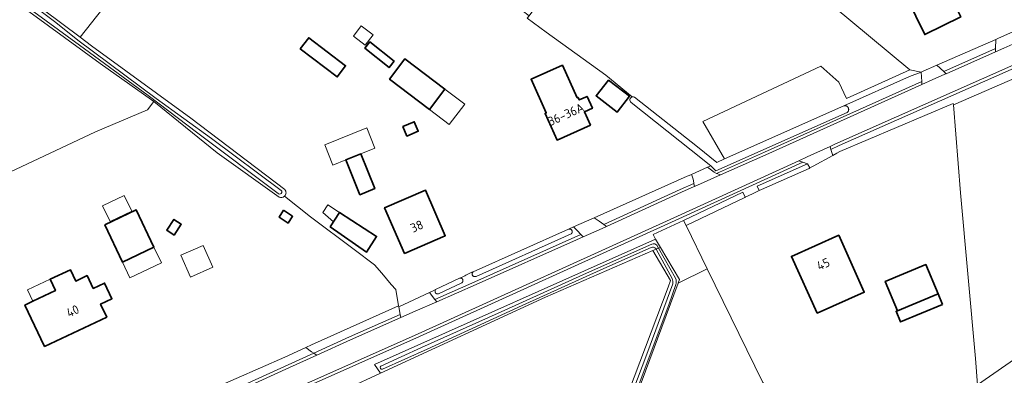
# Model space of a CAD drawing. Extents: x 199200 to 204075, y 460125 to 464703.
# Tile 97 of 174: x 201735 to 201932, y 463873 to 463944. Entities that reach past the tile are written whole.
import ezdxf
from ezdxf.enums import TextEntityAlignment as Align

# ---------------------------------------------------------------- set-up
doc = ezdxf.new("R2010")
doc.units = 0
for name, color, linetype, lineweight in [('B-WE-GR-BOS_GEMENGD-GV', 40, 'Continuous', 13), ('B-WE-GR-BOS_LOOF-GV', 40, 'Continuous', 13), ('B-WE-GR-GRAS-GV', 60, 'Continuous', 13), ('B-WE-OG-BEBOUWING-GV', 7, 'Continuous', 35), ('B-WE-OG-BEBOUWING-T18', 10, 'Continuous', 18), ('B-WE-OG-BEBOUWING_LUIFEL-GV', 7, 'Continuous', 18), ('B-WE-OG-BEBOUWING_OVERBOUWING-GV', 7, 'Continuous', 18), ('B-WE-OG-BEBOUWING_SCHUUR-GV', 7, 'Continuous', 35), ('B-WE-OG-TERREIN_CULTUURSCHEIDING-GV', 7, 'Continuous', 18), ('B-WE-OG-TERREIN_ERF-GV', 7, 'Continuous', 18), ('B-WE-OG-WATER-GV', 130, 'Continuous', 18), ('B-WE-OG-WATER_GREPPEL-GV', 160, 'Continuous', 18), ('B-WE-OG-WATER_SLOOT-GV', 120, 'Continuous', 18), ('B-WE-OG-WEG-GV', 7, 'Continuous', 18), ('B-WE-VH-VERHARDING_ASFALT-GV', 252, 'Continuous', 18), ('B-WE-VH-VERHARDING_BETONSTRAATSTEEN-GV', 252, 'Continuous', 18)]:
    doc.layers.add(name, color=color, linetype=linetype, lineweight=lineweight)
doc.styles.add('NLCS-ISO-M1000-T18', font='NLCS-ISO.ttf', dxfattribs={"height": 1.8})

msp = doc.modelspace()

# ---------------------------------------------------------------- linework, layer by layer
at = {"layer": 'B-WE-GR-BOS_GEMENGD-GV', "flags": 128}
msp.add_lwpolyline([(201950.847, 463797.028), (201965.164, 463822.799), (201995.41, 463878.276), (201999.136, 463884.915), (202011.9, 463907.657), (202038.157, 463956.649), (202040.563, 463960.813), (202041.026, 463962.558), (202038.67, 463977.948), (202010.236, 463965.113), (202013.606, 463958.111), (202014.373, 463951.305), (202011.78, 463945.41), (202000, 463934.493), (201998.977, 463933.545), (202000, 463929.353), (202001.674, 463922.495), (202000, 463921.33), (201927.059, 463870.602), (201928.862, 463849.631), (201932.505, 463807.243), (201932.882, 463807.033)], close=True, dxfattribs=at)
at = {"layer": 'B-WE-GR-BOS_LOOF-GV', "flags": 128}
msp.add_lwpolyline([(201703.571, 463972.406), (201719.657, 463961.091), (201736.165, 463948.697), (201747.221, 463940.402), (201765.35, 463963.462), (201782.828, 463985.015), (201767.829, 463996.204), (201763.623, 463999.426), (201749.474, 464009.589), (201740.194, 464016.796), (201723.656, 464000.377), (201722.77, 463999.475), (201720.739, 463997.392), (201699.138, 463975.237), (201698.528, 463974.61), (201702.561, 463971.097)], dxfattribs=at)
at = {"layer": 'B-WE-GR-GRAS-GV', "flags": 128}
for points in [[(201780.952, 464056.379), (201778.646, 464058.685), (201777.493, 464058.613), (201741.39, 464018.261), (201745.937, 464014.724), (201764.451, 464000.507), (201768.652, 463997.29), (201783.915, 463985.829), (201786.715, 463983.727), (201825.632, 463953.643), (201831.682, 463960.724), (201842.54, 463952.034), (201837.171, 463944.724), (201836.79, 463944.2), (201840.623, 463941.422), (201852.545, 463932.779), (201857.845, 463928.437)], [(201858.295, 463928.369), (201870.904, 463918.404), (201874.824, 463915.285), (201876.33, 463915.957), (201871.979, 463923.457), (201895.662, 463934.611), (201899.212, 463931.348), (201900.767, 463928.078), (201913.485, 463933.85), (201890.216, 463953.262)], [(201711.451, 463903.14), (201750.305, 463921.435), (201760.717, 463925.85), (201761.956, 463927.467), (201761.489, 463927.844), (201751.207, 463935.146), (201733.72, 463948.002)], [(201843.472, 463833.055), (201865.035, 463890.205), (201865.499, 463891.594), (201861.997, 463897.598), (201840.429, 463888.221), (201807.396, 463872.96), (201800.798, 463869.912)], [(201884.019, 463871.115), (201872.885, 463893.884), (201867.015, 463891.014), (201818.122, 463759.105)]]:
    msp.add_lwpolyline(points, dxfattribs=at)
for points in [[(202010.236, 463965.113), (202010.192, 463965.204), (202000, 463960.757), (201922.192, 463926.81), (201923.651, 463909.144), (201926.603, 463875.912), (201927.059, 463870.602), (202000, 463921.33), (202001.674, 463922.495), (202000, 463929.353), (201998.977, 463933.545), (202000, 463934.493), (202011.78, 463945.41), (202014.373, 463951.305), (202013.606, 463958.111)], [(201876.33, 463915.957), (201900.26, 463926.641), (201913.391, 463932.503), (201915.755, 463933.413), (201913.485, 463933.85), (201900.767, 463928.078), (201899.212, 463931.348), (201895.662, 463934.611), (201871.979, 463923.457)], [(201868.624, 463902.598), (201868.136, 463903.595), (201862.02, 463900.776), (201862.531, 463899.898), (201863.507, 463898.226), (201867.286, 463891.746), (201867.015, 463891.014), (201872.885, 463893.884)]]:
    msp.add_lwpolyline(points, close=True, dxfattribs=at)
at = {"layer": 'B-WE-GR-GRAS-GV'}
msp.add_lwpolyline([(201857.845, 463928.437, -0.1894926), (201858.295, 463928.369)], format="xyb", dxfattribs=at)
at = {"layer": 'B-WE-OG-BEBOUWING-GV', "flags": 128}
for points in [[(201922.08, 463947.735), (201926.123, 463949.711), (201922.819, 463956.466), (201919.188, 463954.709), (201918.737, 463955.63), (201911.1, 463951.89), (201912.834, 463948.353), (201916.458, 463940.941), (201923.676, 463944.47)], [(201791.316, 463938.055), (201798.718, 463932.433), (201800.412, 463934.663), (201793.01, 463940.285)], [(201810.15, 463935.57), (201805.29, 463939.47), (201804.26, 463938.18), (201809.12, 463934.29)], [(201817.19, 463925.91), (201820.29, 463929.99), (201812.3, 463936.06), (201809.2, 463931.99)], [(201843.884, 463934.801), (201837.56, 463931.949), (201840.601, 463925.205), (201840.361, 463925.097), (201842.777, 463919.741), (201849.45, 463922.75), (201848.243, 463925.425), (201849.867, 463926.157), (201848.802, 463928.518), (201847.209, 463927.8), (201846.973, 463928.325), (201846.833, 463928.262)], [(201853.058, 463931.802), (201850.61, 463928.649), (201854.813, 463925.387), (201857.26, 463928.54)], [(201811.896, 463922.488), (201812.699, 463920.57), (201814.948, 463921.512), (201814.145, 463923.429)], [(201803.23, 463908.79), (201806.26, 463910.01), (201803.45, 463916.98), (201800.42, 463915.76)], [(201812.182, 463897.008), (201820.358, 463900.556), (201816.385, 463909.713), (201808.209, 463906.165)], [(201752.126, 463902.711), (201755.672, 463895.274), (201761.991, 463898.287), (201758.444, 463905.724)], [(201797.34, 463902.35), (201804.57, 463897.26), (201806.62, 463900.42), (201799.21, 463905.23)], [(201766.059, 463900.69), (201767.472, 463902.861), (201765.991, 463903.826), (201764.578, 463901.655)], [(201894.868, 463884.983), (201904.345, 463889.203), (201899.218, 463900.647), (201889.743, 463896.401)], [(201919.12, 463888.87), (201916.68, 463894.76), (201908.53, 463891.39), (201910.97, 463885.5)], [(201740.053, 463878.343), (201752.539, 463884.243), (201751.321, 463886.82), (201753.591, 463887.893), (201752.095, 463891.057), (201749.826, 463889.985), (201748.612, 463892.552), (201746.316, 463891.467), (201745.244, 463893.736), (201741.175, 463891.814), (201742.247, 463889.544), (201737.718, 463887.404), (201736.126, 463886.652), (201739.999, 463878.456)]]:
    msp.add_lwpolyline(points, close=True, dxfattribs=at)
at = {"layer": 'B-WE-OG-BEBOUWING_LUIFEL-GV', "flags": 128}
for points in [[(201803.541, 463942.714), (201801.966, 463940.642), (201804.355, 463938.827), (201805.93, 463940.899)], [(201806.271, 463918.116), (201804.632, 463922.185), (201796.232, 463918.802), (201797.87, 463914.733), (201800.42, 463915.76)], [(201756.039, 463908.632), (201751.699, 463906.582), (201753.195, 463903.417), (201757.535, 463905.468)], [(201796.831, 463906.775), (201795.821, 463905.22), (201797.969, 463903.319), (201799.21, 463905.23)], [(201757.179, 463892.115), (201763.497, 463895.128), (201761.991, 463898.287), (201755.672, 463895.274)]]:
    msp.add_lwpolyline(points, close=True, dxfattribs=at)
at = {"layer": 'B-WE-OG-BEBOUWING_OVERBOUWING-GV', "flags": 128}
for points in [[(201821.171, 463922.885), (201824.271, 463926.965), (201820.29, 463929.99), (201817.19, 463925.91)], [(201769.353, 463892.27), (201773.785, 463894.247), (201771.835, 463898.622), (201767.402, 463896.646)], [(201741.175, 463891.814), (201736.645, 463889.673), (201737.718, 463887.404), (201742.247, 463889.544)]]:
    msp.add_lwpolyline(points, close=True, dxfattribs=at)
at = {"layer": 'B-WE-OG-BEBOUWING_SCHUUR-GV', "flags": 128}
for points in [[(201787.974, 463905.658), (201787.08, 463904.313), (201788.892, 463903.11), (201789.785, 463904.455)], [(201919.999, 463886.745), (201919.12, 463888.87), (201910.97, 463885.5), (201910.711, 463885.393), (201911.589, 463883.267)]]:
    msp.add_lwpolyline(points, close=True, dxfattribs=at)
at = {"layer": 'B-WE-OG-TERREIN_CULTUURSCHEIDING-GV', "flags": 128}
for points in [[(202191.541, 464049.942), (202125.887, 464020.525), (201950.996, 463941.576), (201950.992, 463941.575), (201899.292, 463918.641), (201897.661, 463917.896), (201898.034, 463916.674), (201898.85, 463917.119), (201899.427, 463917.434), (201922.166, 463927.119), (201922.192, 463926.81), (202000, 463960.757), (202010.192, 463965.204), (202009.435, 463966.776), (202082.61, 464000), (202105.785, 464010.522), (202106.62, 464008.62), (202110.795, 464011.07), (202110.977, 464011.191), (202110.463, 464013.156), (202161.004, 464035.882), (202161.975, 464035.008), (202161.777, 464033.99), (202167.288, 464036.463)], [(201800.798, 463869.912), (201807.396, 463872.96), (201806.187, 463874.723), (201862.531, 463899.898), (201862.02, 463900.776), (201868.136, 463903.595), (201879.995, 463909.272), (201880.486, 463908.277), (201881.945, 463908.975), (201883.296, 463909.621), (201882.906, 463910.484), (201892.975, 463914.966), (201892.009, 463915.313), (201866.432, 463903.628), (201815.185, 463880.31), (201815.181, 463880.308), (201777.525, 463863.555)]]:
    msp.add_lwpolyline(points, dxfattribs=at)
for points in [[(201930.632, 463938.133), (201930.678, 463939.973), (201918.91, 463934.8), (201920.254, 463933.508)], [(201901.027, 463925.404), (201900.99, 463925.363), (201900.95, 463925.326), (201900.926, 463925.306), (201874.605, 463913.555), (201873.561, 463914.599), (201872.927, 463914.316), (201874.234, 463913.328), (201874.711, 463913.067), (201884.362, 463917.353), (201915.854, 463931.527), (201915.755, 463933.413), (201913.391, 463932.503), (201900.26, 463926.641), (201900.314, 463926.653), (201900.369, 463926.66), (201900.424, 463926.664), (201900.479, 463926.664), (201900.534, 463926.66), (201900.589, 463926.652), (201900.643, 463926.64), (201900.695, 463926.624), (201900.747, 463926.605), (201900.797, 463926.581), (201900.845, 463926.554), (201900.892, 463926.524), (201900.935, 463926.491), (201900.977, 463926.454), (201901.015, 463926.414), (201901.051, 463926.372), (201901.083, 463926.327), (201901.112, 463926.28), (201901.138, 463926.232), (201901.16, 463926.181), (201901.178, 463926.129), (201901.193, 463926.076), (201901.203, 463926.021), (201901.21, 463925.967), (201901.213, 463925.911), (201901.211, 463925.856), (201901.206, 463925.801), (201901.197, 463925.747), (201901.184, 463925.693), (201901.167, 463925.641), (201901.146, 463925.589), (201901.121, 463925.54), (201901.093, 463925.492), (201901.062, 463925.447)], [(201867.451, 463909.844), (201867.458, 463909.846), (201870.206, 463911.066), (201870.186, 463911.171), (201870.181, 463911.199), (201870.05, 463911.88), (201869.776, 463912.713), (201869.694, 463912.871), (201869.235, 463912.666), (201868.848, 463912.493), (201850.208, 463904.162), (201851.202, 463903.476), (201852.137, 463902.831)], [(201825.77, 463892.79), (201825.762, 463892.836), (201825.759, 463892.883), (201825.759, 463892.93), (201825.764, 463892.977), (201825.772, 463893.023), (201825.785, 463893.068), (201825.801, 463893.112), (201825.821, 463893.155), (201825.844, 463893.196), (201825.871, 463893.234), (201825.901, 463893.27), (201825.956, 463893.323), (201825.707, 463893.212), (201825.559, 463893.146), (201824.486, 463892.62), (201824.282, 463892.52), (201823.776, 463892.272), (201823.252, 463892.024), (201823.304, 463892.038), (201823.349, 463892.046), (201823.394, 463892.05), (201823.439, 463892.05), (201823.484, 463892.045), (201823.528, 463892.037), (201823.572, 463892.025), (201823.614, 463892.009), (201823.655, 463891.989), (201823.693, 463891.966), (201823.73, 463891.94), (201823.764, 463891.91), (201823.795, 463891.878), (201823.823, 463891.843), (201823.849, 463891.805), (201823.87, 463891.766), (201823.888, 463891.724), (201823.903, 463891.681), (201823.913, 463891.638), (201823.92, 463891.593), (201823.922, 463891.548), (201823.921, 463891.503), (201823.916, 463891.458), (201823.906, 463891.414), (201823.893, 463891.371), (201823.876, 463891.329), (201823.855, 463891.289), (201823.831, 463891.251), (201823.804, 463891.215), (201823.774, 463891.182), (201823.74, 463891.151), (201823.705, 463891.124), (201818.994, 463888.884), (201818.948, 463888.874), (201818.902, 463888.868), (201818.856, 463888.866), (201818.809, 463888.869), (201818.763, 463888.875), (201818.718, 463888.885), (201818.674, 463888.899), (201818.631, 463888.916), (201818.589, 463888.938), (201818.55, 463888.962), (201818.513, 463888.99), (201818.478, 463889.021), (201818.447, 463889.055), (201818.418, 463889.092), (201818.393, 463889.131), (201818.371, 463889.172), (201818.352, 463889.215), (201818.338, 463889.259), (201818.327, 463889.304), (201818.32, 463889.35), (201818.317, 463889.396), (201818.318, 463889.443), (201818.323, 463889.489), (201818.332, 463889.534), (201818.345, 463889.579), (201818.362, 463889.622), (201818.382, 463889.664), (201818.406, 463889.704), (201818.434, 463889.743), (201817.932, 463889.505), (201817.222, 463889.169), (201818.297, 463887.779), (201826.296, 463891.3), (201847.563, 463900.778), (201846.851, 463901.532), (201846.1, 463902.326), (201845.074, 463901.868), (201845.257, 463901.904), (201845.303, 463901.903), (201845.35, 463901.898), (201845.396, 463901.89), (201845.441, 463901.877), (201845.485, 463901.861), (201845.527, 463901.841), (201845.567, 463901.817), (201845.606, 463901.79), (201845.641, 463901.76), (201845.674, 463901.727), (201845.705, 463901.691), (201845.731, 463901.653), (201845.755, 463901.613), (201845.775, 463901.57), (201845.791, 463901.527), (201845.804, 463901.482), (201845.813, 463901.436), (201845.817, 463901.389), (201845.818, 463901.342), (201845.815, 463901.296), (201845.808, 463901.249), (201845.796, 463901.204), (201845.781, 463901.16), (201845.763, 463901.117), (201845.74, 463901.076), (201845.715, 463901.037), (201845.686, 463901), (201845.654, 463900.966), (201845.619, 463900.935), (201845.581, 463900.907), (201826.535, 463892.394), (201826.491, 463892.377), (201826.446, 463892.364), (201826.4, 463892.354), (201826.353, 463892.349), (201826.306, 463892.347), (201826.259, 463892.349), (201826.213, 463892.356), (201826.167, 463892.366), (201826.122, 463892.38), (201826.079, 463892.398), (201826.037, 463892.42), (201825.997, 463892.445), (201825.96, 463892.473), (201825.925, 463892.505), (201825.892, 463892.539), (201825.863, 463892.576), (201825.837, 463892.615), (201825.815, 463892.656), (201825.796, 463892.699), (201825.781, 463892.744)], [(201792.429, 463878.11), (201793.572, 463877.278), (201794.004, 463876.968), (201801.159, 463880.234), (201801.166, 463880.237), (201811.355, 463884.723), (201811.08, 463886.261), (201811.034, 463886.517), (201793.594, 463878.639)], [(201792.429, 463878.11), (201788.248, 463876.211), (201773.599, 463869.776), (201771.903, 463869.158), (201764.611, 463865.784), (201765.19, 463864.939), (201765.852, 463864.215), (201765.988, 463864.182), (201794.004, 463876.968), (201793.572, 463877.278)]]:
    msp.add_lwpolyline(points, close=True, dxfattribs=at)
at = {"layer": 'B-WE-OG-TERREIN_ERF-GV', "flags": 128}
for points in [[(201833.602, 463945.831), (201785.923, 463982.691), (201782.929, 463984.939), (201782.828, 463985.015), (201765.35, 463963.462), (201747.221, 463940.402), (201749.489, 463938.701), (201769.413, 463924.178), (201788.203, 463909.831)], [(201890.216, 463953.262), (201913.485, 463933.85), (201915.755, 463933.413), (201916.137, 463933.581), (201918.91, 463934.8), (201930.678, 463939.973), (201931.23, 463940.216), (201934.119, 463941.503)], [(201857.845, 463928.437), (201852.545, 463932.779), (201840.623, 463941.422), (201836.79, 463944.2), (201837.171, 463944.724), (201834.406, 463946.861)], [(201787.112, 463908.316), (201774.667, 463917.226), (201761.956, 463927.467), (201760.717, 463925.85), (201750.305, 463921.435), (201711.451, 463903.14), (201717.721, 463889.725), (201734.985, 463853.57)], [(201817.222, 463889.169), (201817.932, 463889.505), (201818.434, 463889.743), (201823.252, 463892.024), (201823.776, 463892.272), (201824.282, 463892.52), (201824.486, 463892.62), (201825.559, 463893.146), (201825.707, 463893.212), (201825.956, 463893.323), (201845.074, 463901.868), (201846.1, 463902.326), (201850.208, 463904.162), (201868.848, 463912.493), (201869.235, 463912.666), (201869.694, 463912.871), (201872.927, 463914.316), (201873.561, 463914.599), (201869.66, 463917.703), (201857.629, 463927.308)], [(201773.599, 463869.776), (201788.248, 463876.211), (201792.429, 463878.11), (201793.594, 463878.639), (201811.034, 463886.517), (201810.452, 463889.766), (201809.547, 463890.774), (201807.649, 463893.057), (201806.17, 463894.729), (201802.15, 463897.793), (201793.389, 463904.343), (201788.145, 463908.464)], [(201788.145, 463908.464), (201793.389, 463904.343), (201802.15, 463897.793), (201806.17, 463894.729), (201807.649, 463893.057), (201809.547, 463890.774), (201810.452, 463889.766), (201811.034, 463886.517), (201811.08, 463886.261), (201817.222, 463889.169)]]:
    msp.add_lwpolyline(points, dxfattribs=at)
for points in [[(201922.819, 463956.466), (201926.123, 463949.711), (201922.08, 463947.735), (201923.676, 463944.47), (201916.458, 463940.941), (201912.834, 463948.353), (201911.1, 463951.89), (201918.737, 463955.63), (201919.188, 463954.709)], [(201791.316, 463938.055), (201793.01, 463940.285), (201800.412, 463934.663), (201798.718, 463932.433)], [(201809.12, 463934.29), (201804.26, 463938.18), (201805.29, 463939.47), (201810.15, 463935.57)], [(201809.2, 463931.99), (201812.3, 463936.06), (201820.29, 463929.99), (201817.19, 463925.91)], [(201840.601, 463925.205), (201837.56, 463931.949), (201843.884, 463934.801), (201846.833, 463928.262), (201846.973, 463928.325), (201847.209, 463927.8), (201848.802, 463928.518), (201849.867, 463926.157), (201848.243, 463925.425), (201849.45, 463922.75), (201842.777, 463919.741), (201840.361, 463925.097)], [(201853.058, 463931.802), (201857.26, 463928.54), (201854.813, 463925.387), (201850.61, 463928.649)], [(201880.486, 463908.277), (201880.406, 463908.238), (201868.624, 463902.598), (201872.885, 463893.884), (201884.019, 463871.115), (201885.419, 463869.354), (201903.507, 463861.142), (201904.318, 463860.774), (201904.775, 463860.567), (201928.862, 463849.631), (201927.059, 463870.602), (201926.603, 463875.912), (201923.651, 463909.144), (201922.192, 463926.81), (201922.166, 463927.119), (201899.427, 463917.434), (201898.85, 463917.119), (201898.034, 463916.674), (201894.085, 463914.52), (201893.419, 463914.157), (201893.278, 463914.08), (201883.724, 463909.827), (201883.296, 463909.621), (201881.945, 463908.975)], [(201811.896, 463922.488), (201814.145, 463923.429), (201814.948, 463921.512), (201812.699, 463920.57)], [(201806.26, 463910.01), (201803.23, 463908.79), (201800.42, 463915.76), (201803.45, 463916.98)], [(201812.182, 463897.008), (201808.209, 463906.165), (201816.385, 463909.713), (201820.358, 463900.556)], [(201752.126, 463902.711), (201758.444, 463905.724), (201761.991, 463898.287), (201755.672, 463895.274)], [(201799.21, 463905.23), (201806.62, 463900.42), (201804.57, 463897.26), (201797.34, 463902.35)], [(201764.578, 463901.655), (201765.991, 463903.826), (201767.472, 463902.861), (201766.059, 463900.69)], [(201894.868, 463884.983), (201889.743, 463896.401), (201899.218, 463900.647), (201904.345, 463889.203)], [(201919.12, 463888.87), (201910.97, 463885.5), (201908.53, 463891.39), (201916.68, 463894.76)], [(201739.999, 463878.456), (201736.126, 463886.652), (201737.718, 463887.404), (201742.247, 463889.544), (201741.175, 463891.814), (201745.244, 463893.736), (201746.316, 463891.467), (201748.612, 463892.552), (201749.826, 463889.985), (201752.095, 463891.057), (201753.591, 463887.893), (201751.321, 463886.82), (201752.539, 463884.243), (201740.053, 463878.343)]]:
    msp.add_lwpolyline(points, close=True, dxfattribs=at)
at = {"layer": 'B-WE-OG-TERREIN_ERF-GV'}
for points in [[(201857.629, 463927.308, -0.6550283), (201857.845, 463928.437)], [(201788.145, 463908.464, -0.2985531), (201787.112, 463908.316)], [(201788.203, 463909.831, -0.425638), (201788.145, 463908.464)]]:
    msp.add_lwpolyline(points, format="xyb", dxfattribs=at)
at = {"layer": 'B-WE-OG-WATER-GV', "flags": 128}
for points in [[(201702.882, 463971.195), (201713.119, 463963.612), (201731.258, 463950.434), (201747.11, 463938.797), (201760.835, 463928.699), (201770.78, 463921.168), (201786.916, 463909.028)], [(201787.476, 463909.654), (201773.5, 463920.074), (201762.421, 463928.073), (201746.749, 463939.802), (201742.314, 463943.385), (201730.679, 463952.159), (201712.646, 463965.154), (201703.561, 463971.936)]]:
    msp.add_lwpolyline(points, dxfattribs=at)
at = {"layer": 'B-WE-OG-WATER-GV'}
msp.add_lwpolyline([(201786.916, 463909.028, 1.0164665), (201787.476, 463909.654)], format="xyb", dxfattribs=at)
at = {"layer": 'B-WE-OG-WATER_GREPPEL-GV'}
for points in [[(201857.845, 463928.437, 0.6550283), (201857.629, 463927.308)], [(201858.295, 463928.369, 0.1894926), (201857.845, 463928.437)], [(201861.635, 463898.217, -0.276177), (201862.57, 463898.007)], [(201862.798, 463898.635, 0.3455453), (201861.797, 463898.865)], [(201865.811, 463891.98, -0.2113428), (201865.947, 463890.904)], [(201866.588, 463890.742, 0.1630797), (201866.525, 463892.034)], [(201807.461, 463874.397, 0.8478148), (201807.811, 463873.765)]]:
    msp.add_lwpolyline(points, format="xyb", dxfattribs=at)
at = {"layer": 'B-WE-OG-WATER_GREPPEL-GV', "flags": 128}
for points in [[(201876.33, 463915.957), (201874.824, 463915.285), (201870.904, 463918.404), (201858.295, 463928.369)], [(201857.629, 463927.308), (201869.66, 463917.703), (201873.561, 463914.599), (201874.605, 463913.555), (201900.926, 463925.306), (201900.95, 463925.326), (201900.99, 463925.363), (201901.027, 463925.404), (201901.062, 463925.447), (201901.093, 463925.492), (201901.121, 463925.54), (201901.146, 463925.589), (201901.167, 463925.641), (201901.184, 463925.693), (201901.197, 463925.747), (201901.206, 463925.801), (201901.211, 463925.856), (201901.213, 463925.911), (201901.21, 463925.967), (201901.203, 463926.021), (201901.193, 463926.076), (201901.178, 463926.129), (201901.16, 463926.181), (201901.138, 463926.232), (201901.112, 463926.28), (201901.083, 463926.327), (201901.051, 463926.372), (201901.015, 463926.414), (201900.977, 463926.454), (201900.935, 463926.491), (201900.892, 463926.524), (201900.845, 463926.554), (201900.797, 463926.581), (201900.747, 463926.605), (201900.695, 463926.624), (201900.643, 463926.64), (201900.589, 463926.652), (201900.534, 463926.66), (201900.479, 463926.664), (201900.424, 463926.664), (201900.369, 463926.66), (201900.314, 463926.653), (201900.26, 463926.641), (201876.33, 463915.957)], [(201861.797, 463898.865), (201848.705, 463893.028), (201831.562, 463885.28), (201815.629, 463878.12), (201807.461, 463874.397)], [(201807.811, 463873.765), (201816.734, 463877.817), (201835.759, 463886.56), (201852.179, 463893.999), (201861.635, 463898.217)], [(201862.57, 463898.007), (201862.645, 463897.867), (201863.12, 463898.065)], [(201863.12, 463898.065), (201862.645, 463897.867)], [(201863.12, 463898.065), (201862.798, 463898.635)], [(201866.525, 463892.034), (201863.12, 463898.065)], [(201862.645, 463897.867), (201865.811, 463891.98)], [(201865.947, 463890.904), (201860.792, 463876.81), (201854.43, 463859.992), (201848.888, 463844.898), (201842.962, 463829.472), (201835.953, 463810.076), (201830.407, 463795.448), (201824.633, 463780.061), (201821.845, 463772.53), (201816.9, 463759.366)], [(201817.632, 463759.019), (201824.947, 463779.056), (201834.221, 463803.43), (201841.703, 463823.937), (201849.75, 463845.488), (201857.637, 463866.569), (201865.15, 463886.708), (201866.588, 463890.742)]]:
    msp.add_lwpolyline(points, dxfattribs=at)
for points in [[(201892.975, 463914.966), (201882.906, 463910.484), (201883.296, 463909.621), (201883.724, 463909.827), (201893.278, 463914.08), (201893.419, 463914.157)], [(201880.486, 463908.277), (201879.995, 463909.272), (201868.136, 463903.595), (201868.624, 463902.598), (201880.406, 463908.238)], [(201825.956, 463893.323), (201825.901, 463893.27), (201825.871, 463893.234), (201825.844, 463893.196), (201825.821, 463893.155), (201825.801, 463893.112), (201825.785, 463893.068), (201825.772, 463893.023), (201825.764, 463892.977), (201825.759, 463892.93), (201825.759, 463892.883), (201825.762, 463892.836), (201825.77, 463892.79), (201825.781, 463892.744), (201825.796, 463892.699), (201825.815, 463892.656), (201825.837, 463892.615), (201825.863, 463892.576), (201825.892, 463892.539), (201825.925, 463892.505), (201825.96, 463892.473), (201825.997, 463892.445), (201826.037, 463892.42), (201826.079, 463892.398), (201826.122, 463892.38), (201826.167, 463892.366), (201826.213, 463892.356), (201826.259, 463892.349), (201826.306, 463892.347), (201826.353, 463892.349), (201826.4, 463892.354), (201826.446, 463892.364), (201826.491, 463892.377), (201826.535, 463892.394), (201845.581, 463900.907), (201845.619, 463900.935), (201845.654, 463900.966), (201845.686, 463901), (201845.715, 463901.037), (201845.74, 463901.076), (201845.763, 463901.117), (201845.781, 463901.16), (201845.796, 463901.204), (201845.808, 463901.249), (201845.815, 463901.296), (201845.818, 463901.342), (201845.817, 463901.389), (201845.813, 463901.436), (201845.804, 463901.482), (201845.791, 463901.527), (201845.775, 463901.57), (201845.755, 463901.613), (201845.731, 463901.653), (201845.705, 463901.691), (201845.674, 463901.727), (201845.641, 463901.76), (201845.606, 463901.79), (201845.567, 463901.817), (201845.527, 463901.841), (201845.485, 463901.861), (201845.441, 463901.877), (201845.396, 463901.89), (201845.35, 463901.898), (201845.303, 463901.903), (201845.257, 463901.904), (201845.074, 463901.868)], [(201818.434, 463889.743), (201818.406, 463889.704), (201818.382, 463889.664), (201818.362, 463889.622), (201818.345, 463889.579), (201818.332, 463889.534), (201818.323, 463889.489), (201818.318, 463889.443), (201818.317, 463889.396), (201818.32, 463889.35), (201818.327, 463889.304), (201818.338, 463889.259), (201818.352, 463889.215), (201818.371, 463889.172), (201818.393, 463889.131), (201818.418, 463889.092), (201818.447, 463889.055), (201818.478, 463889.021), (201818.513, 463888.99), (201818.55, 463888.962), (201818.589, 463888.938), (201818.631, 463888.916), (201818.674, 463888.899), (201818.718, 463888.885), (201818.763, 463888.875), (201818.809, 463888.869), (201818.856, 463888.866), (201818.902, 463888.868), (201818.948, 463888.874), (201818.994, 463888.884), (201823.705, 463891.124), (201823.74, 463891.151), (201823.774, 463891.182), (201823.804, 463891.215), (201823.831, 463891.251), (201823.855, 463891.289), (201823.876, 463891.329), (201823.893, 463891.371), (201823.906, 463891.414), (201823.916, 463891.458), (201823.921, 463891.503), (201823.922, 463891.548), (201823.92, 463891.593), (201823.913, 463891.638), (201823.903, 463891.681), (201823.888, 463891.724), (201823.87, 463891.766), (201823.849, 463891.805), (201823.823, 463891.843), (201823.795, 463891.878), (201823.764, 463891.91), (201823.73, 463891.94), (201823.693, 463891.966), (201823.655, 463891.989), (201823.614, 463892.009), (201823.572, 463892.025), (201823.528, 463892.037), (201823.484, 463892.045), (201823.439, 463892.05), (201823.394, 463892.05), (201823.349, 463892.046), (201823.304, 463892.038), (201823.252, 463892.024)]]:
    msp.add_lwpolyline(points, close=True, dxfattribs=at)
at = {"layer": 'B-WE-OG-WATER_SLOOT-GV', "flags": 128}
for points in [[(201702.561, 463971.097), (201715.223, 463961.492), (201733.72, 463948.002), (201751.207, 463935.146), (201761.489, 463927.844), (201761.956, 463927.467), (201774.667, 463917.226)], [(201786.916, 463909.028), (201770.78, 463921.168), (201760.835, 463928.699), (201747.11, 463938.797), (201731.258, 463950.434), (201713.119, 463963.612), (201702.882, 463971.195)], [(201703.561, 463971.936), (201712.646, 463965.154), (201730.679, 463952.159), (201742.314, 463943.385), (201746.749, 463939.802), (201762.421, 463928.073), (201773.5, 463920.074), (201787.476, 463909.654)], [(201788.203, 463909.831), (201769.413, 463924.178), (201749.489, 463938.701), (201747.221, 463940.402), (201736.165, 463948.697), (201719.657, 463961.091), (201703.571, 463972.406)], [(201774.667, 463917.226), (201787.112, 463908.316)], [(201862.798, 463898.635), (201863.12, 463898.065), (201863.507, 463898.226), (201862.531, 463899.898), (201806.187, 463874.723), (201807.396, 463872.96), (201840.429, 463888.221), (201861.997, 463897.598)], [(201807.461, 463874.397), (201815.629, 463878.12), (201831.562, 463885.28), (201848.705, 463893.028), (201861.797, 463898.865)], [(201861.635, 463898.217), (201852.179, 463893.999), (201835.759, 463886.56), (201816.734, 463877.817), (201807.811, 463873.765)], [(201867.015, 463891.014), (201867.286, 463891.746), (201863.507, 463898.226), (201863.12, 463898.065)], [(201863.12, 463898.065), (201866.525, 463892.034)], [(201865.811, 463891.98), (201862.645, 463897.867), (201861.997, 463897.598), (201865.499, 463891.594), (201865.035, 463890.205), (201843.472, 463833.055)], [(201861.997, 463897.598), (201862.645, 463897.867)], [(201862.645, 463897.867), (201862.57, 463898.007)], [(201816.9, 463759.366), (201821.845, 463772.53), (201824.633, 463780.061), (201830.407, 463795.448), (201835.953, 463810.076), (201842.962, 463829.472), (201848.888, 463844.898), (201854.43, 463859.992), (201860.792, 463876.81), (201865.947, 463890.904)], [(201866.588, 463890.742), (201865.15, 463886.708), (201857.637, 463866.569), (201849.75, 463845.488), (201841.703, 463823.937), (201834.221, 463803.43), (201824.947, 463779.056), (201817.632, 463759.019)], [(201818.122, 463759.105), (201867.015, 463891.014)]]:
    msp.add_lwpolyline(points, dxfattribs=at)
at = {"layer": 'B-WE-OG-WATER_SLOOT-GV'}
for points in [[(201787.476, 463909.654, -1.0164665), (201786.916, 463909.028)], [(201787.112, 463908.316, 0.2985531), (201788.145, 463908.464)], [(201788.145, 463908.464, 0.425638), (201788.203, 463909.831)], [(201862.57, 463898.007, 0.276177), (201861.635, 463898.217)], [(201861.797, 463898.865, -0.3455453), (201862.798, 463898.635)], [(201865.947, 463890.904, 0.2113428), (201865.811, 463891.98)], [(201866.525, 463892.034, -0.1630797), (201866.588, 463890.742)], [(201807.811, 463873.765, -0.8478148), (201807.461, 463874.397)]]:
    msp.add_lwpolyline(points, format="xyb", dxfattribs=at)
at = {"layer": 'B-WE-OG-WEG-GV', "flags": 128}
for points in [[(201950.992, 463941.575), (201950.996, 463941.576), (202125.887, 464020.525), (202191.541, 464049.942), (202191.279, 464050.482), (202189.137, 464049.522), (202125.641, 464021.072), (202078.961, 464000), (202000, 463964.355), (201950.749, 463942.123), (201899.046, 463919.188), (201898.321, 463918.857), (201897.485, 463918.475), (201897.661, 463917.896), (201899.292, 463918.641)], [(201930.632, 463938.133), (201920.254, 463933.508), (201920.72, 463933.059), (201930.615, 463937.469)], [(201874.798, 463913.019), (201875.502, 463912.762), (201884.607, 463916.805), (201915.888, 463930.885), (201915.854, 463931.527), (201884.362, 463917.353), (201874.711, 463913.067)], [(201867.458, 463909.846), (201867.451, 463909.844), (201852.137, 463902.831), (201852.712, 463902.435), (201867.701, 463909.298), (201870.276, 463910.441), (201870.322, 463910.461), (201870.206, 463911.066)], [(201818.297, 463887.779), (201818.676, 463887.289), (201826.539, 463890.751), (201846.695, 463899.734), (201848, 463900.316), (201847.563, 463900.778), (201826.296, 463891.3)], [(201794.655, 463876.606), (201801.408, 463879.688), (201811.464, 463884.115), (201811.355, 463884.723), (201801.166, 463880.237), (201801.159, 463880.234), (201794.004, 463876.968), (201794.294, 463876.76)], [(201794.655, 463876.606), (201794.294, 463876.76), (201794.004, 463876.968), (201765.988, 463864.182), (201766.933, 463863.954), (201789.179, 463874.107)]]:
    msp.add_lwpolyline(points, close=True, dxfattribs=at)
msp.add_lwpolyline([(201777.525, 463863.555), (201815.181, 463880.308), (201815.185, 463880.31), (201866.432, 463903.628), (201892.009, 463915.313), (201891.2, 463915.604), (201866.183, 463904.174), (201814.937, 463880.856), (201777.279, 463864.102)], dxfattribs=at)
at = {"layer": 'B-WE-VH-VERHARDING_ASFALT-GV', "flags": 128}
for points in [[(201777.279, 463864.102), (201814.937, 463880.856), (201866.183, 463904.174), (201891.2, 463915.604), (201892.899, 463916.38), (201892.91, 463916.385), (201897.485, 463918.475), (201898.321, 463918.857), (201899.046, 463919.188), (201950.749, 463942.123), (202000, 463964.355), (202078.961, 464000), (202125.641, 464021.072), (202189.137, 464049.522)], [(201935.887, 463939.819), (201932.299, 463938.22), (201930.615, 463937.469), (201920.72, 463933.059), (201920.494, 463932.958), (201917.968, 463931.821), (201915.888, 463930.885), (201884.607, 463916.805), (201875.502, 463912.762), (201870.322, 463910.461), (201870.276, 463910.441), (201867.701, 463909.298), (201852.712, 463902.435), (201851.191, 463901.738), (201848, 463900.316), (201846.695, 463899.734), (201826.539, 463890.751), (201818.676, 463887.289), (201814.373, 463885.395), (201811.464, 463884.115), (201801.408, 463879.688), (201794.655, 463876.606), (201789.179, 463874.107), (201766.933, 463863.954)]]:
    msp.add_lwpolyline(points, dxfattribs=at)
at = {"layer": 'B-WE-VH-VERHARDING_BETONSTRAATSTEEN-GV', "flags": 128}
for points in [[(201932.299, 463938.22), (201935.887, 463939.819), (201936.114, 463939.92), (201935.584, 463940.341), (201934.119, 463941.503), (201931.23, 463940.216), (201930.678, 463939.973), (201930.632, 463938.133), (201930.615, 463937.469)], [(201920.494, 463932.958), (201920.72, 463933.059), (201920.254, 463933.508), (201918.91, 463934.8), (201916.137, 463933.581), (201915.755, 463933.413), (201915.854, 463931.527), (201915.888, 463930.885), (201917.968, 463931.821)], [(201892.975, 463914.966), (201893.419, 463914.157), (201894.085, 463914.52), (201898.034, 463916.674), (201897.661, 463917.896), (201897.485, 463918.475), (201892.91, 463916.385), (201892.899, 463916.38), (201891.2, 463915.604), (201892.009, 463915.313)], [(201874.234, 463913.328), (201872.927, 463914.316), (201869.694, 463912.871), (201869.776, 463912.713), (201870.05, 463911.88), (201870.181, 463911.199), (201870.186, 463911.171), (201870.206, 463911.066), (201870.322, 463910.461), (201875.502, 463912.762), (201874.798, 463913.019), (201874.711, 463913.067)], [(201851.202, 463903.476), (201850.208, 463904.162), (201846.1, 463902.326), (201846.851, 463901.532), (201847.563, 463900.778), (201848, 463900.316), (201851.191, 463901.738), (201852.712, 463902.435), (201852.137, 463902.831)], [(201818.297, 463887.779), (201817.222, 463889.169), (201811.08, 463886.261), (201811.355, 463884.723), (201811.464, 463884.115), (201814.373, 463885.395), (201818.676, 463887.289)]]:
    msp.add_lwpolyline(points, close=True, dxfattribs=at)

# ---------------------------------------------------------------- texts
at = {"layer": 'B-WE-OG-BEBOUWING-T18', "style": 'NLCS-ISO-M1000-T18'}
for s, rotation, p in [('36-36A', 24.3, (201844.548, 463924.927)), ('38', 23.5, (201814.679, 463902.452)), ('45', 24.1, (201896.117, 463894.874)), ('40', 25.3, (201745.723, 463885.446))]:
    msp.add_text(s, height=1.8, rotation=rotation, dxfattribs=at).set_placement(p, align=Align.MIDDLE)

doc.saveas('drawing.dxf')
